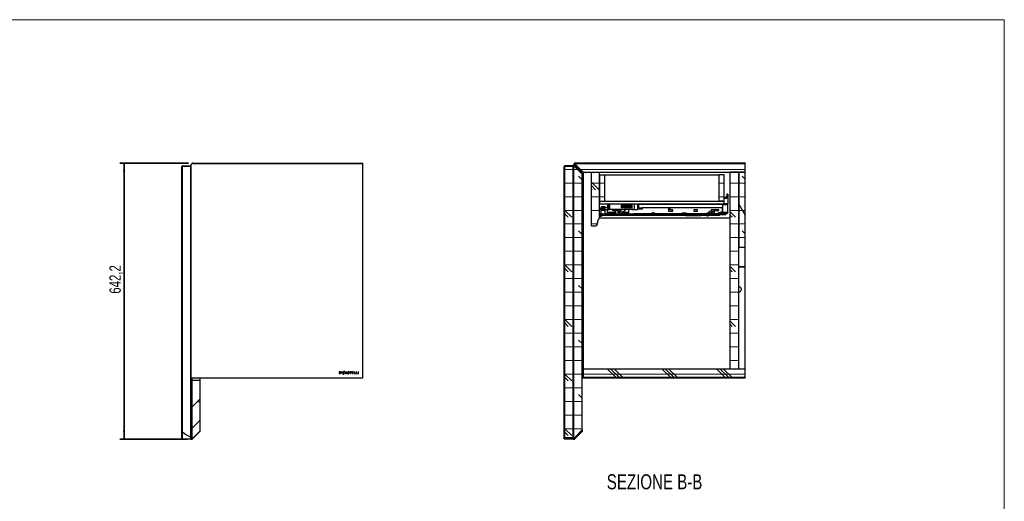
# Model space of a CAD drawing. Header units: millimetres. Extents: x 5 to 415, y 5 to 292.
# Tile 4 of 4: x 186 to 415, y 180 to 292. Entities that reach past the tile are written whole.
import ezdxf

# ---------------------------------------------------------------- set-up
doc = ezdxf.new("R2010")
doc.units = ezdxf.units.MM
doc.layers.add('CONTORNI', color=7, linetype='Continuous', lineweight=35)
doc.layers.add('TABELLA', color=7, linetype='Continuous')
doc.styles.add('SLDTEXTSTYLE3', font='TXT', dxfattribs={"width": 0.75})
doc.dimstyles.new('SLDDIMSTYLE0', dxfattribs={"dimtxt": 2.645833, "dimasz": 2, "dimexe": 0, "dimexo": 0.0625, "dimgap": 0.661458, "dimtad": 1, "dimdec": 1, "dimlfac": 10, "dimrnd": 1e-09, "dimzin": 12, "dimdsep": 46, "dimtxsty": 'SLDTEXTSTYLE3', "dimsah": 1, "dimcen": 0.09, "dimadec": 0, "dimazin": 3, "dimtfac": 1, "dimtdec": 1, "dimtofl": 0, "dimtmove": 0, "dimatfit": 3, "dimfxl": 1, "dimfrac": 2, "dimtolj": 1, "dimtzin": 12, "dimarcsym": 0})
pattern_1 = [(0, (0, 0), (0, 3.175), []), (135, (1.5875, -1.5875), (-6.35, -6.35), [4.49013, -4.49013]), (135, (2.381, -1.5875), (-6.35, -6.35), [4.49013, -4.49013]), (135, (3.175, -1.5875), (-6.35, -6.35), [4.49013, -4.49013])]

# ---------------------------------------------------------------- blocks, each defined once
blk = doc.blocks.new('_D')
at = {"layer": 'CONTORNI', "transparency": 16777216}
for p, q in [((225.14, 258.66), (209.15, 258.66)), ((210.15, 194.44), (210.15, 258.66)), ((224.87, 194.44), (209.15, 194.44))]:
    blk.add_line(p, q, dxfattribs=at)
for points in [[(210.15, 258.66), (209.9, 256.66), (210.4, 256.66)], [(210.15, 194.44), (210.4, 196.44), (209.9, 196.44)]]:
    blk.add_solid(points, dxfattribs=at)
at = {"layer": 'CONTORNI', "transparency": 16777216, "insert": (206.74, 228.26), "char_height": 2.646, "attachment_point": 1, "rotation": 90, "style": 'SLDTEXTSTYLE3'}
blk.add_mtext('642,2', dxfattribs=at)

msp = doc.modelspace()

# ---------------------------------------------------------------- hatches: boundary and pattern name
at = {"layer": 'CONTORNI', "linetype": 'Continuous', "lineweight": 18}
h = msp.add_hatch(dxfattribs=at)
h.set_pattern_fill('ANSI31', color=256, angle=3e-322, style=0)
edge = h.paths.add_edge_path(flags=0)
edge.add_line((314.967, 257.915), (316.786, 256.095))
edge.add_line((316.786, 256.095), (316.857, 256.166))
edge.add_line((316.857, 256.166), (315.038, 257.985))
edge.add_arc((314.896, 257.844), 0.2, 45, 90)
edge.add_line((314.896, 258.044), (312.799, 258.044))
edge.add_arc((312.799, 257.844), 0.2, 90, 180)
edge.add_line((312.599, 257.844), (312.599, 194.743))
edge.add_line((312.599, 194.743), (312.699, 194.743))
edge.add_line((312.699, 194.743), (312.699, 257.844))
edge.add_arc((312.799, 257.844), 0.1, 90, 180, ccw=False)
edge.add_line((312.799, 257.944), (314.896, 257.944))
edge.add_arc((314.896, 257.844), 0.1, 45, 90, ccw=False)
h = msp.add_hatch(dxfattribs=at)
h.set_pattern_fill('CORK', color=256, style=0)
h.set_pattern_definition(pattern_1)
h.paths.add_polyline_path([(314.649, 194.739), (314.649, 257.862), (312.749, 257.862), (312.749, 194.739)], flags=0)
h = msp.add_hatch(dxfattribs=at)
h.set_pattern_fill('ANSI31', color=256, angle=3e-322, style=0)
h.paths.add_polyline_path([(314.699, 194.701), (314.799, 194.701), (314.799, 257.862), (314.699, 257.862)], flags=0)
h = msp.add_hatch(dxfattribs=at)
h.set_pattern_fill('CORK', color=256, style=0)
h.set_pattern_definition(pattern_1)
edge = h.paths.add_edge_path(flags=0)
edge.add_line((314.849, 257.862), (314.849, 194.714))
edge.add_line((314.849, 194.714), (314.949, 194.714))
edge.add_spline(control_points=[(314.949, 194.714), (315.555, 195.348), (316.158, 195.985), (316.749, 196.633)], knot_values=[0.000001, 0.000001, 0.000001, 0.000001, 0.0262987, 0.0262987, 0.0262987, 0.0262987], weights=[1, 1, 1, 1], degree=3, periodic=0)
edge.add_line((316.749, 196.633), (316.749, 256.062))
edge.add_line((316.749, 256.062), (314.949, 257.862))
edge.add_line((314.949, 257.862), (314.849, 257.862))
h = msp.add_hatch(dxfattribs=at)
h.set_pattern_fill('ANSI31', color=256, angle=3e-322, style=0)
edge = h.paths.add_edge_path(flags=0)
edge.add_line((354.699, 258.569), (354.699, 258.669))
edge.add_line((354.699, 258.669), (315.12, 258.669))
edge.add_arc((315.12, 258.469), 0.2, 90, 225)
edge.add_line((314.978, 258.327), (316.823, 256.483))
edge.add_line((316.823, 256.483), (316.894, 256.554))
edge.add_line((316.894, 256.554), (315.049, 258.398))
edge.add_arc((315.12, 258.469), 0.1, 90, 225, ccw=False)
edge.add_line((315.12, 258.569), (354.699, 258.569))
h = msp.add_hatch(dxfattribs=at)
h.set_pattern_fill('CORK', color=256, style=0)
h.set_pattern_definition(pattern_1)
h.paths.add_polyline_path([(316.999, 256.519), (354.699, 256.519), (354.699, 258.519), (314.999, 258.519)], flags=0)
h = msp.add_hatch(dxfattribs=at)
h.set_pattern_fill('CORK', color=256, style=0)
h.set_pattern_definition(pattern_1)
edge = h.paths.add_edge_path(flags=0)
edge.add_line((318.899, 256.419), (318.899, 244.019))
edge.add_line((318.899, 244.019), (319.726, 244.019))
edge.add_arc((319.726, 244.619), 0.6, 270, 370.41187)
edge.add_arc((321.359, 244.919), 1.06, 121.89079, 190.41187, ccw=False)
edge.add_line((320.799, 245.819), (320.799, 256.419))
edge.add_line((320.799, 256.419), (318.899, 256.419))
h = msp.add_hatch(dxfattribs=at)
h.set_pattern_fill('CORK', color=256, style=0)
h.set_pattern_definition(pattern_1)
h.paths.add_polyline_path([(321.999, 255.919), (320.799, 255.919), (320.799, 249.769), (321.999, 249.769)], flags=0)
h = msp.add_hatch(dxfattribs=at)
h.set_pattern_fill('CORK', color=256, style=0)
h.set_pattern_definition(pattern_1)
h.paths.add_polyline_path([(349.799, 249.769), (349.799, 255.919), (348.599, 255.919), (348.599, 249.769)], flags=0)
h = msp.add_hatch(dxfattribs=at)
h.set_pattern_fill('CORK', color=256, style=0)
h.set_pattern_definition(pattern_1)
h.paths.add_polyline_path([(351.199, 256.519), (351.199, 210.819), (353.199, 210.819), (353.199, 256.519)], flags=0)
h = msp.add_hatch(dxfattribs=at)
h.set_pattern_fill('CORK', color=256, style=0)
h.set_pattern_definition(pattern_1)
h.paths.add_polyline_path([(354.699, 256.519), (353.199, 256.519), (353.199, 249.117), (354.699, 246.519)], flags=0)
h = msp.add_hatch(dxfattribs=at)
h.set_pattern_fill('CORK', color=256, style=0)
h.set_pattern_definition(pattern_1)
h.paths.add_polyline_path([(349.799, 249.769), (320.799, 249.769), (320.799, 249.169), (349.799, 249.169)], flags=0)
h = msp.add_hatch(dxfattribs=at)
h.set_pattern_fill('CORK', color=256, style=0)
h.set_pattern_definition(pattern_1)
h.paths.add_polyline_path([(354.699, 239.117), (354.699, 246.519), (353.199, 249.117), (353.199, 239.117)], flags=0)
h = msp.add_hatch(dxfattribs=at)
h.set_pattern_fill('CORK', color=256, style=0)
h.set_pattern_definition(pattern_1)
h.paths.add_polyline_path([(316.999, 210.819), (316.999, 208.819), (354.699, 208.819), (354.699, 210.819)], flags=0)
h = msp.add_hatch(dxfattribs=at)
h.set_pattern_fill('ANSI31', color=256, style=0)
h.paths.add_polyline_path([(317.199, 208.769), (317.199, 208.669), (354.699, 208.669), (354.699, 208.769)], flags=0)

# ---------------------------------------------------------------- linework, layer by layer
at = {"color": 7, "linetype": 'Continuous', "lineweight": 25}
for p, q in [((223.722, 257.838), (223.622, 257.838)), ((223.622, 200.674), (223.622, 257.838)), ((223.722, 200.674), (223.722, 257.838)), ((223.772, 196.148), (223.772, 257.856)), ((225.672, 257.856), (223.772, 257.856)), ((223.822, 257.938), (223.822, 258.038)), ((223.822, 258.038), (225.722, 258.038)), ((223.822, 257.938), (225.722, 257.938)), ((225.672, 194.927), (225.672, 257.856)), ((225.722, 258.213), (225.722, 208.763)), ((265.722, 258.513), (226.022, 258.513)), ((226.143, 258.563), (226.143, 258.663)), ((226.143, 258.663), (265.722, 258.663)), ((226.143, 258.563), (265.722, 258.563)), ((265.722, 258.563), (265.722, 258.663)), ((265.722, 208.663), (265.722, 258.513)), ((312.599, 194.743), (312.599, 257.844)), ((312.699, 194.743), (312.699, 257.844)), ((312.749, 194.739), (312.749, 257.862)), ((314.649, 257.862), (312.749, 257.862)), ((314.896, 258.044), (312.799, 258.044)), ((314.896, 257.944), (312.799, 257.944)), ((314.649, 194.739), (314.649, 257.862)), ((314.699, 257.944), (314.699, 257.884)), ((314.699, 257.862), (314.699, 257.884)), ((314.704, 257.884), (314.699, 257.884)), ((314.699, 194.701), (314.699, 257.862)), ((314.699, 257.862), (314.799, 257.862)), ((314.799, 194.701), (314.799, 257.862)), ((314.949, 257.862), (314.849, 257.862)), ((314.849, 194.714), (314.849, 257.862)), ((314.949, 257.862), (316.749, 256.062)), ((316.786, 256.095), (314.967, 257.915)), ((314.978, 258.327), (316.823, 256.483)), ((316.999, 256.519), (314.999, 258.519)), ((314.999, 258.519), (354.699, 258.519)), ((314.999, 258.015), (314.999, 258.307)), ((314.999, 257.812), (314.999, 257.882)), ((316.857, 256.166), (315.038, 257.985)), ((315.049, 258.398), (316.894, 256.554)), ((315.12, 258.669), (354.699, 258.669)), ((315.12, 258.569), (354.699, 258.569)), ((354.699, 258.669), (354.699, 258.569)), ((354.699, 258.669), (354.699, 258.669)), ((354.699, 258.569), (354.699, 258.669)), ((354.699, 258.569), (354.699, 258.569)), ((354.699, 256.519), (354.699, 258.519)), ((316.749, 196.633), (316.749, 256.062)), ((316.786, 256.095), (316.857, 256.166)), ((316.857, 256.166), (316.786, 256.095)), ((316.786, 256.095), (316.786, 256.095)), ((316.823, 256.483), (316.894, 256.554)), ((316.857, 256.166), (316.857, 256.166)), ((316.999, 256.519), (354.699, 256.519)), ((316.999, 256.519), (316.999, 210.819)), ((318.899, 244.019), (318.899, 256.419)), ((320.799, 256.419), (318.899, 256.419)), ((320.799, 256.419), (320.799, 256.519)), ((320.799, 245.819), (320.799, 256.419)), ((320.799, 255.919), (320.799, 249.769)), ((320.799, 255.919), (321.999, 255.919)), ((321.999, 249.769), (321.999, 255.919)), ((321.999, 255.919), (348.599, 255.919)), ((348.599, 255.919), (348.599, 249.769)), ((349.799, 255.919), (348.599, 255.919)), ((349.799, 249.769), (349.799, 255.919)), ((351.199, 210.819), (351.199, 256.519)), ((353.199, 256.519), (351.199, 256.519)), ((353.199, 256.519), (353.199, 249.117)), ((354.699, 256.519), (353.199, 256.519)), ((353.199, 210.819), (353.199, 256.519)), ((354.699, 246.519), (354.699, 256.519)), ((320.799, 249.769), (321.999, 249.769)), ((320.799, 249.769), (320.799, 249.169)), ((320.799, 249.769), (349.799, 249.769)), ((349.799, 249.769), (348.599, 249.769)), ((350.33, 250.488), (349.799, 250.488)), ((349.799, 250.448), (350.449, 250.448)), ((349.799, 249.169), (349.799, 249.769)), ((350.218, 250.653), (350.218, 250.814)), ((350.218, 250.814), (350.449, 250.814)), ((350.218, 250.653), (350.449, 250.653)), ((350.218, 250.488), (350.218, 250.653)), ((350.33, 250.488), (350.33, 250.448)), ((350.677, 251.429), (350.449, 251.429)), ((350.449, 251.429), (350.449, 251.029)), ((350.449, 251.029), (350.677, 251.029)), ((350.449, 250.448), (350.449, 251.029)), ((350.677, 251.429), (350.677, 251.029)), ((350.727, 251.134), (350.677, 251.134)), ((350.677, 251.029), (350.677, 249.169)), ((350.727, 249.394), (350.727, 251.134)), ((320.799, 249.169), (349.799, 249.169)), ((320.995, 247.859), (320.799, 247.859)), ((320.995, 248.009), (321.037, 248.173)), ((320.995, 248.009), (320.995, 247.859)), ((321.099, 248.009), (320.995, 248.009)), ((320.995, 247.969), (321.542, 247.969)), ((321.219, 248.489), (321.037, 248.173)), ((322.077, 247.846), (321.077, 247.846)), ((321.077, 247.846), (321.077, 247.596)), ((321.077, 247.596), (321.077, 246.766)), ((322.077, 247.596), (321.077, 247.596)), ((321.839, 248.343), (321.099, 248.009)), ((322.091, 248.489), (321.219, 248.489)), ((321.542, 248.109), (322.077, 248.358)), ((321.542, 247.846), (321.542, 248.109)), ((322.077, 248.481), (321.839, 248.343)), ((322.077, 248.388), (322.077, 248.489)), ((322.077, 246.827), (322.077, 248.388)), ((322.077, 248.388), (322.091, 248.388)), ((322.091, 248.392), (322.091, 248.489)), ((322.682, 248.176), (322.091, 248.392)), ((322.091, 247.859), (322.091, 248.392)), ((322.091, 247.859), (322.835, 247.859)), ((322.677, 247.179), (322.677, 247.859)), ((322.682, 249.169), (322.682, 248.176)), ((322.682, 248.176), (322.835, 248.12)), ((322.835, 249.169), (322.835, 247.859)), ((322.835, 247.859), (323.179, 247.859)), ((323.179, 247.859), (323.179, 249.169)), ((328.341, 247.859), (323.179, 247.859)), ((323.854, 247.859), (323.854, 247.649)), ((323.854, 247.649), (325.254, 247.649)), ((324.559, 247.649), (324.373, 247.581)), ((324.373, 247.581), (324.644, 246.778)), ((325.13, 246.778), (325.13, 247.649)), ((325.254, 247.649), (325.254, 247.859)), ((325.37, 247.733), (325.37, 247.041)), ((325.92, 247.733), (325.37, 247.733)), ((325.567, 247.041), (325.92, 247.733)), ((325.915, 248.269), (325.915, 249.169)), ((325.915, 248.269), (326.014, 248.269)), ((326.014, 249.169), (326.014, 248.269)), ((326.215, 248.269), (326.215, 249.169)), ((326.215, 248.269), (326.313, 248.269)), ((326.313, 249.169), (326.313, 248.269)), ((326.515, 248.269), (326.515, 249.169)), ((326.515, 248.269), (326.613, 248.269)), ((326.613, 249.169), (326.613, 248.269)), ((326.814, 248.269), (326.814, 249.169)), ((326.814, 248.269), (326.913, 248.269)), ((326.913, 249.169), (326.913, 248.269)), ((327.114, 248.269), (327.114, 249.169)), ((327.114, 248.269), (327.212, 248.269)), ((327.212, 249.169), (327.212, 248.269)), ((327.413, 248.269), (327.413, 249.169)), ((327.413, 248.269), (327.512, 248.269)), ((327.512, 249.169), (327.512, 248.269)), ((327.657, 246.899), (327.657, 247.859)), ((327.713, 248.269), (327.713, 249.169)), ((327.713, 248.269), (327.811, 248.269)), ((327.811, 249.169), (327.811, 248.269)), ((328.011, 248.269), (328.011, 249.169)), ((328.011, 248.269), (328.11, 248.269)), ((328.11, 249.169), (328.11, 248.269)), ((328.341, 249.169), (328.341, 247.859)), ((328.341, 247.859), (328.849, 247.859)), ((328.849, 249.169), (328.849, 247.859)), ((328.849, 247.859), (329.649, 247.859)), ((329.649, 249.169), (329.649, 247.859)), ((329.649, 249.109), (329.879, 249.109)), ((330.7, 247.942), (329.649, 247.942)), ((329.879, 249.109), (329.879, 248.234)), ((329.879, 249.109), (349.297, 249.109)), ((329.879, 248.234), (330.7, 248.234)), ((330.7, 248.234), (330.7, 247.942)), ((349.319, 248.234), (330.7, 248.234)), ((336.823, 248.093), (336.823, 247.485)), ((337.231, 248.093), (336.823, 248.093)), ((336.823, 247.485), (337.881, 247.485)), ((337.231, 247.793), (337.231, 248.093)), ((337.881, 247.793), (337.231, 247.793)), ((337.881, 247.485), (337.881, 247.793)), ((343.581, 247.793), (342.773, 247.793)), ((342.773, 247.793), (342.773, 247.485)), ((342.773, 247.485), (343.581, 247.485)), ((343.581, 247.485), (343.581, 247.793)), ((346.775, 247.791), (346.775, 247.486)), ((348.569, 247.791), (346.775, 247.791)), ((346.775, 247.486), (347.436, 247.486)), ((347.436, 247.486), (347.436, 247.021)), ((347.578, 246.867), (347.578, 247.638)), ((347.578, 247.638), (348.569, 247.638)), ((348.569, 247.638), (348.569, 247.791)), ((349.319, 248.234), (349.319, 247.333)), ((349.477, 248.234), (349.319, 248.234)), ((349.463, 248.999), (350.677, 248.999)), ((349.477, 248.234), (349.477, 248.929)), ((349.477, 247.359), (349.477, 248.234)), ((350.677, 249.169), (349.799, 249.169)), ((350.677, 249.394), (350.727, 249.394)), ((350.677, 248.999), (350.677, 249.169)), ((350.677, 247.179), (350.677, 248.999)), ((353.199, 249.117), (354.699, 246.519)), ((353.199, 249.117), (353.199, 239.117)), ((320.799, 246.966), (321.077, 246.966)), ((351.199, 245.819), (320.799, 245.819)), ((320.927, 246.486), (320.927, 246.336)), ((320.927, 246.336), (321.227, 246.336)), ((321.077, 246.766), (321.077, 246.486)), ((322.077, 246.766), (321.077, 246.766)), ((340.857, 246.486), (321.077, 246.486)), ((321.227, 246.336), (321.227, 246.486)), ((322.077, 246.678), (322.077, 246.827)), ((324.628, 246.827), (322.077, 246.827)), ((322.077, 246.678), (341.832, 246.678)), ((324.509, 247.179), (322.677, 247.179)), ((322.677, 247.009), (322.677, 247.179)), ((322.677, 247.009), (324.566, 247.009)), ((324.644, 246.778), (325.13, 246.778)), ((325.869, 246.778), (325.13, 246.778)), ((325.37, 247.041), (325.567, 247.041)), ((325.869, 246.778), (326.153, 247.388)), ((327.673, 246.827), (325.892, 246.827)), ((325.976, 247.009), (327.657, 247.009)), ((327.657, 247.179), (326.056, 247.179)), ((326.153, 247.388), (326.473, 247.456)), ((327.66, 246.867), (328.702, 246.867)), ((328.702, 246.719), (327.837, 246.719)), ((328.702, 246.867), (328.702, 246.719)), ((332.875, 246.867), (328.702, 246.867)), ((347.945, 246.719), (328.702, 246.719)), ((333.68, 247.021), (332.875, 247.021)), ((332.875, 247.021), (332.875, 246.867)), ((333.68, 246.867), (333.68, 247.021)), ((340.025, 246.867), (333.68, 246.867)), ((340.025, 247.021), (340.025, 246.867)), ((341.03, 247.021), (340.025, 247.021)), ((340.857, 246.486), (340.857, 246.391)), ((340.857, 246.486), (341.832, 246.486)), ((341.832, 246.391), (340.857, 246.391)), ((341.03, 246.867), (341.03, 247.021)), ((345.775, 246.867), (341.03, 246.867)), ((341.832, 246.719), (341.832, 246.671)), ((343.382, 246.671), (341.832, 246.671)), ((341.832, 246.671), (341.832, 246.391)), ((343.382, 246.391), (341.832, 246.391)), ((343.382, 246.719), (343.382, 246.671)), ((343.382, 246.678), (350.177, 246.678)), ((343.382, 246.391), (343.382, 246.671)), ((343.382, 246.486), (344.357, 246.486)), ((344.357, 246.391), (343.382, 246.391)), ((344.357, 246.391), (344.357, 246.486)), ((348.727, 246.486), (344.357, 246.486)), ((345.775, 247.021), (345.775, 246.867)), ((346.28, 247.021), (345.775, 247.021)), ((345.777, 246.486), (345.777, 246.396)), ((345.777, 246.396), (346.077, 246.396)), ((346.077, 246.396), (346.077, 246.486)), ((346.28, 246.867), (346.28, 247.021)), ((346.875, 246.867), (346.28, 246.867)), ((346.875, 247.021), (346.875, 246.867)), ((347.436, 247.021), (346.875, 247.021)), ((347.921, 246.867), (347.578, 246.867)), ((349.319, 247.333), (347.921, 246.867)), ((347.945, 246.719), (349.354, 247.189)), ((350.177, 246.827), (348.269, 246.827)), ((348.727, 246.486), (348.727, 246.678)), ((348.815, 247.009), (350.677, 247.009)), ((350.677, 247.179), (349.325, 247.179)), ((350.177, 246.827), (350.177, 247.009)), ((350.177, 246.827), (350.177, 246.678)), ((350.677, 247.009), (350.677, 247.179)), ((354.699, 239.117), (354.699, 246.519)), ((318.899, 244.019), (319.726, 244.019)), ((353.199, 239.117), (354.699, 239.117)), ((354.699, 234.619), (354.699, 239.117)), ((353.199, 234.619), (354.699, 234.619)), ((353.199, 234.519), (354.699, 234.519)), ((354.699, 234.519), (354.699, 234.619)), ((354.699, 210.819), (354.699, 234.519)), ((316.999, 210.819), (316.749, 210.819)), ((316.999, 210.819), (354.699, 210.819)), ((316.999, 210.819), (316.999, 208.819)), ((351.199, 210.819), (353.199, 210.819)), ((354.699, 208.819), (354.699, 210.819)), ((225.722, 208.174), (225.722, 208.763)), ((225.822, 208.174), (225.822, 208.663)), ((225.822, 208.663), (265.722, 208.663)), ((225.872, 208.146), (225.872, 208.663)), ((225.972, 208.146), (225.972, 208.663)), ((227.772, 208.663), (227.772, 208.15)), ((260.387, 210.103), (260.223, 210.103)), ((260.223, 210.103), (260.223, 209.663)), ((260.223, 209.663), (260.387, 209.663)), ((260.387, 210.029), (260.303, 210.029)), ((260.303, 210.029), (260.303, 209.737)), ((260.303, 209.737), (260.387, 209.737)), ((260.536, 209.882), (260.536, 209.883)), ((260.621, 209.883), (260.621, 209.884)), ((260.913, 210.1), (260.729, 210.1)), ((260.729, 210.1), (260.729, 209.856)), ((260.729, 209.856), (260.915, 209.856)), ((260.782, 210.003), (260.782, 210.052)), ((260.782, 210.052), (260.913, 210.052)), ((260.897, 210.003), (260.782, 210.003)), ((260.782, 209.955), (260.897, 209.955)), ((260.782, 209.904), (260.782, 209.955)), ((260.915, 209.904), (260.782, 209.904)), ((260.897, 209.955), (260.897, 210.003)), ((260.913, 210.052), (260.913, 210.1)), ((260.915, 209.856), (260.915, 209.904)), ((261.038, 209.883), (261.038, 209.882)), ((261.13, 209.696), (261.064, 209.551)), ((261.064, 209.551), (261.126, 209.551)), ((261.122, 209.884), (261.122, 209.883)), ((261.126, 209.551), (261.18, 209.67)), ((261.165, 209.772), (261.285, 210.034)), ((261.212, 209.74), (261.338, 210.017)), ((261.37, 210.222), (261.317, 210.106)), ((261.431, 210.222), (261.37, 210.222)), ((261.371, 210.089), (261.431, 210.222)), ((261.384, 209.982), (261.386, 209.981)), ((261.386, 209.981), (261.438, 210.041)), ((261.389, 209.788), (261.388, 209.786)), ((261.441, 209.735), (261.389, 209.788)), ((261.438, 210.041), (261.437, 210.042)), ((261.44, 209.733), (261.441, 209.735)), ((261.765, 210.106), (261.571, 209.663)), ((261.571, 209.663), (261.655, 209.663)), ((261.655, 209.663), (261.699, 209.768)), ((261.699, 209.768), (261.903, 209.768)), ((261.801, 210.007), (261.729, 209.84)), ((261.729, 209.84), (261.873, 209.84)), ((261.839, 210.106), (261.765, 210.106)), ((261.873, 209.84), (261.801, 210.007)), ((261.84, 210.105), (261.839, 210.106)), ((262.033, 209.663), (261.84, 210.105)), ((261.903, 209.768), (261.947, 209.663)), ((261.947, 209.663), (262.033, 209.663)), ((262.207, 209.786), (262.158, 209.728)), ((262.158, 209.728), (262.16, 209.727)), ((262.177, 209.981), (262.177, 209.979)), ((262.209, 209.785), (262.207, 209.786)), ((262.258, 209.986), (262.258, 209.987)), ((262.42, 209.783), (262.42, 209.781)), ((262.443, 209.993), (262.445, 209.991)), ((262.445, 209.991), (262.489, 210.053)), ((262.489, 210.053), (262.487, 210.054)), ((262.501, 209.789), (262.501, 209.79)), ((262.998, 210.103), (262.64, 210.103)), ((262.64, 210.103), (262.64, 210.028)), ((262.64, 210.028), (262.778, 210.028)), ((262.778, 210.028), (262.778, 209.663)), ((262.778, 209.663), (262.86, 209.663)), ((262.86, 209.663), (262.86, 210.028)), ((262.86, 210.028), (262.998, 210.028)), ((262.998, 210.028), (262.998, 210.103)), ((263.496, 210.103), (263.168, 210.103)), ((263.168, 210.103), (263.168, 209.663)), ((263.168, 209.663), (263.499, 209.663)), ((263.249, 209.921), (263.249, 210.03)), ((263.249, 210.03), (263.496, 210.03)), ((263.468, 209.921), (263.249, 209.921)), ((263.249, 209.848), (263.468, 209.848)), ((263.249, 209.736), (263.249, 209.848)), ((263.499, 209.736), (263.249, 209.736)), ((263.468, 209.848), (263.468, 209.921)), ((263.496, 210.03), (263.496, 210.103)), ((263.499, 209.663), (263.499, 209.736)), ((263.76, 210.103), (263.679, 210.103)), ((263.679, 210.103), (263.679, 209.663)), ((263.679, 209.663), (263.989, 209.663)), ((263.76, 209.737), (263.76, 210.103)), ((263.989, 209.737), (263.76, 209.737)), ((263.989, 209.663), (263.989, 209.737)), ((264.158, 210.103), (264.158, 209.663)), ((264.239, 210.103), (264.158, 210.103)), ((264.158, 209.663), (264.468, 209.663)), ((264.239, 209.737), (264.239, 210.103)), ((264.468, 209.737), (264.239, 209.737)), ((264.468, 209.663), (264.468, 209.737)), ((264.641, 210.103), (264.641, 209.663)), ((264.722, 210.103), (264.641, 210.103)), ((264.641, 209.663), (264.722, 209.663)), ((264.722, 209.663), (264.722, 210.103)), ((314.799, 208.669), (314.849, 208.669)), ((316.749, 208.669), (317.199, 208.669)), ((316.999, 208.819), (354.699, 208.819)), ((317.199, 208.769), (354.699, 208.769)), ((317.199, 208.669), (317.199, 208.769)), ((317.199, 208.669), (354.699, 208.669)), ((354.699, 208.769), (354.699, 208.819)), ((354.699, 208.769), (354.699, 208.669)), ((225.722, 201.968), (225.722, 208.174)), ((225.822, 208.174), (225.722, 208.174)), ((225.822, 201.968), (225.822, 208.174)), ((225.872, 208.146), (225.972, 208.146)), ((225.872, 201.964), (225.872, 208.146)), ((225.972, 208.146), (227.772, 208.15)), ((225.972, 201.964), (225.972, 208.146)), ((227.772, 208.15), (227.772, 203.764)), ((225.722, 201.968), (225.822, 201.968)), ((225.722, 196.968), (225.722, 201.968)), ((225.822, 196.968), (225.822, 201.968)), ((225.872, 201.964), (225.972, 201.964)), ((225.872, 196.964), (225.872, 201.964)), ((225.972, 201.964), (227.772, 203.764)), ((225.972, 196.964), (225.972, 201.964)), ((227.156, 203.148), (227.772, 203.15)), ((227.772, 203.764), (227.772, 203.15)), ((227.772, 203.15), (227.772, 198.764)), ((223.622, 194.468), (223.622, 200.674)), ((223.722, 200.674), (223.622, 200.674)), ((223.722, 194.468), (223.722, 200.674)), ((225.972, 196.964), (227.772, 198.764)), ((227.772, 198.764), (227.772, 196.264)), ((223.772, 194.465), (223.772, 196.148)), ((225.672, 194.927), (225.672, 194.465)), ((225.722, 196.968), (225.822, 196.968)), ((225.722, 194.448), (225.722, 196.968)), ((225.822, 194.448), (225.822, 196.968)), ((225.872, 196.964), (225.972, 196.964)), ((225.872, 194.464), (225.872, 196.964)), ((225.972, 194.464), (225.972, 196.964)), ((225.972, 194.464), (227.772, 196.264)), ((225.972, 194.439), (227.772, 196.239)), ((227.772, 196.264), (227.772, 196.239)), ((316.749, 196.633), (314.949, 194.714)), ((314.949, 194.47), (316.749, 196.27)), ((314.949, 194.445), (316.749, 196.245)), ((316.749, 196.617), (316.749, 196.27)), ((316.749, 196.27), (316.749, 196.245)), ((223.622, 194.468), (223.722, 194.468)), ((223.772, 194.465), (225.672, 194.465)), ((225.722, 194.448), (225.822, 194.448)), ((225.722, 194.438), (225.722, 194.448)), ((225.722, 194.438), (225.822, 194.438)), ((225.822, 194.438), (225.822, 194.448)), ((225.872, 194.464), (225.972, 194.464)), ((225.872, 194.439), (225.872, 194.464)), ((225.872, 194.439), (225.972, 194.439)), ((225.972, 194.439), (225.972, 194.464)), ((312.699, 194.743), (312.599, 194.743)), ((312.599, 194.474), (312.599, 194.743)), ((312.599, 194.474), (312.699, 194.474)), ((312.699, 194.474), (312.699, 194.743)), ((314.649, 194.739), (312.749, 194.739)), ((312.749, 194.471), (312.749, 194.739)), ((312.749, 194.471), (314.649, 194.471)), ((314.649, 194.739), (314.649, 194.471)), ((314.799, 194.701), (314.699, 194.701)), ((314.699, 194.454), (314.699, 194.701)), ((314.699, 194.454), (314.799, 194.454)), ((314.699, 194.444), (314.699, 194.454)), ((314.699, 194.444), (314.799, 194.444)), ((314.799, 194.454), (314.799, 194.701)), ((314.799, 194.444), (314.799, 194.454)), ((314.849, 194.714), (314.949, 194.714)), ((314.849, 194.47), (314.849, 194.714)), ((314.849, 194.47), (314.949, 194.47)), ((314.849, 194.445), (314.849, 194.47)), ((314.849, 194.445), (314.949, 194.445)), ((314.949, 194.47), (314.949, 194.714)), ((314.949, 194.445), (314.949, 194.47))]:
    msp.add_line(p, q, dxfattribs=at)
at = {"color": 7, "linetype": 'Continuous', "lineweight": 25, "flags": 128}
msp.add_lwpolyline([(314.727, 257.944), (314.708, 257.899), (314.7, 257.862)], dxfattribs=at)
at = {"color": 7, "linetype": 'Continuous', "lineweight": 25}
msp.add_circle((346.577, 247.289), 0.255, dxfattribs=at)
for centre, radius, start, end in [((223.822, 257.838), 0.2, 90, 180), ((223.822, 257.838), 0.1, 90, 180), ((226.022, 258.213), 0.3, 90, 180), ((312.799, 257.844), 0.2, 90, 180), ((312.799, 257.844), 0.1, 90, 180), ((315.199, 258.019), 0.5, 123.57049, 177.13112), ((314.899, 257.841), 0.1, 45, 180), ((314.896, 257.844), 0.2, 45, 90), ((314.896, 257.844), 0.1, 45, 90), ((315.12, 258.469), 0.2, 90, 225), ((315.12, 258.469), 0.1, 90, 225), ((326.358, 247.994), 0.55, 282, 345.76718), ((349.297, 248.929), 0.18, 0, 90), ((321.359, 244.919), 1.06, 121.89079, 190.41187), ((327.837, 246.899), 0.18, 180, 190.07866), ((327.837, 246.899), 0.18, 190.07866, 270), ((349.297, 247.359), 0.18, 288.44, 0), ((319.726, 244.619), 0.6, 270, 10.41187), ((353.199, 229.279), 0.61, 270, 90), ((225.822, 208.763), 0.1, 180, 270), ((228.022, 200.671), 6.206, 226.77846, 247.74894)]:
    msp.add_arc(centre, radius, start, end, dxfattribs=at)
for points, knots in [([(226.143, 258.663), (226.123, 258.661), (226.084, 258.658), (226.03, 258.631), (225.986, 258.591), (225.957, 258.545), (225.95, 258.512), (225.948, 258.498)], [0, 0, 0, 0, 0.2113352, 0.4226703, 0.6340055, 0.8453406, 1, 1, 1, 1]), ([(226.143, 258.563), (226.133, 258.562), (226.113, 258.56), (226.087, 258.547), (226.067, 258.531), (226.06, 258.517), (226.058, 258.513)], [0, 0, 0, 0, 0.2829718, 0.5659435, 0.8489153, 1, 1, 1, 1]), ([(320.799, 246.666), (320.809, 246.666), (320.871, 246.666), (320.961, 246.666), (321.051, 246.666), (321.076, 246.666), (321.077, 246.666), (321.077, 246.666)], [0, 0, 0, 0, 0.0583832, 0.3493821, 0.6488786, 0.9583271, 1, 1, 1, 1]), ([(321.077, 246.486), (321.072, 246.486), (321.06, 246.486), (320.967, 246.486), (320.873, 246.486), (320.808, 246.486), (320.799, 246.486)], [0, 0, 0, 0, 0.3183303, 0.6358846, 0.9466666, 1, 1, 1, 1]), ([(260.621, 209.884), (260.617, 209.918), (260.609, 209.983), (260.547, 210.055), (260.47, 210.096), (260.416, 210.101), (260.387, 210.103)], [0, 0, 0, 0, 0.279532, 0.5454242, 0.7630634, 1, 1, 1, 1]), ([(260.536, 209.883), (260.534, 209.905), (260.529, 209.949), (260.49, 209.997), (260.44, 210.025), (260.406, 210.027), (260.387, 210.029)], [0, 0, 0, 0, 0.2871229, 0.5522893, 0.766205, 1, 1, 1, 1]), ([(260.387, 209.663), (260.423, 209.666), (260.491, 209.673), (260.569, 209.731), (260.614, 209.804), (260.619, 209.856), (260.621, 209.883)], [0, 0, 0, 0, 0.2961767, 0.5664015, 0.7768821, 1, 1, 1, 1]), ([(260.387, 209.737), (260.41, 209.739), (260.454, 209.744), (260.504, 209.781), (260.532, 209.83), (260.535, 209.864), (260.536, 209.882)], [0, 0, 0, 0, 0.293871, 0.5608682, 0.7719073, 1, 1, 1, 1]), ([(261.317, 210.106), (261.308, 210.107), (261.294, 210.109), (261.278, 210.11), (261.271, 210.111), (261.267, 210.111), (261.266, 210.111), (261.265, 210.111), (261.265, 210.111), (261.265, 210.111), (261.265, 210.111), (261.265, 210.111), (261.234, 210.111), (261.174, 210.1), (261.099, 210.05), (261.047, 209.974), (261.041, 209.914), (261.038, 209.883)], [0, 0, 0, 0, 0.0692641, 0.102088, 0.1170424, 0.1237265, 0.1266881, 0.1279952, 0.1285711, 0.1288247, 0.1289363, 0.1289854, 0.129024, 0.3530678, 0.564112, 0.7753896, 1, 1, 1, 1]), ([(261.038, 209.882), (261.039, 209.86), (261.042, 209.819), (261.07, 209.751), (261.108, 209.717), (261.13, 209.696)], [0, 0, 0, 0, 0.2957242, 0.575371, 1, 1, 1, 1]), ([(261.285, 210.034), (261.281, 210.035), (261.275, 210.035), (261.269, 210.036), (261.266, 210.036), (261.265, 210.036), (261.264, 210.036), (261.264, 210.036), (261.264, 210.036), (261.264, 210.036), (261.264, 210.036), (261.264, 210.036), (261.245, 210.036), (261.207, 210.028), (261.16, 209.995), (261.128, 209.944), (261.124, 209.905), (261.122, 209.884)], [0, 0, 0, 0, 0.04588006, 0.06624978, 0.07528898, 0.07928493, 0.08104711, 0.08182327, 0.08216493, 0.0823153, 0.08238146, 0.08241058, 0.08243345, 0.31125859, 0.53079134, 0.75622294, 1, 1, 1, 1]), ([(261.122, 209.883), (261.125, 209.859), (261.129, 209.818), (261.154, 209.785), (261.165, 209.772)], [0, 0, 0, 0, 0.5786018, 1, 1, 1, 1]), ([(261.18, 209.67), (261.189, 209.667), (261.209, 209.66), (261.245, 209.655), (261.299, 209.655), (261.374, 209.673), (261.417, 209.713), (261.44, 209.733)], [0, 0, 0, 0, 0.1070173, 0.2171799, 0.3844467, 0.6825263, 1, 1, 1, 1]), ([(261.388, 209.786), (261.378, 209.777), (261.358, 209.76), (261.325, 209.74), (261.291, 209.731), (261.252, 209.728), (261.227, 209.736), (261.212, 209.74)], [0, 0, 0, 0, 0.2086835, 0.4014828, 0.5984123, 0.7578028, 1, 1, 1, 1]), ([(261.338, 210.017), (261.347, 210.011), (261.363, 210.001), (261.378, 209.988), (261.384, 209.982)], [0, 0, 0, 0, 0.53484355, 1, 1, 1, 1]), ([(261.437, 210.042), (261.426, 210.052), (261.406, 210.07), (261.382, 210.083), (261.371, 210.089)], [0, 0, 0, 0, 0.53423777, 1, 1, 1, 1]), ([(262.16, 209.727), (262.18, 209.711), (262.22, 209.681), (262.296, 209.657), (262.379, 209.653), (262.453, 209.68), (262.495, 209.734), (262.499, 209.77), (262.501, 209.789)], [0, 0, 0, 0, 0.1759074, 0.3484954, 0.5452361, 0.7483254, 0.8703401, 1, 1, 1, 1]), ([(262.487, 210.054), (262.472, 210.065), (262.441, 210.087), (262.385, 210.105), (262.327, 210.112), (262.268, 210.104), (262.218, 210.077), (262.183, 210.034), (262.179, 209.999), (262.177, 209.981)], [0, 0, 0, 0, 0.1460704, 0.2887682, 0.4377557, 0.5951452, 0.7341478, 0.8644717, 1, 1, 1, 1]), ([(262.177, 209.979), (262.177, 209.966), (262.179, 209.94), (262.196, 209.907), (262.242, 209.867), (262.288, 209.856), (262.324, 209.847)], [0, 0, 0, 0, 0.1872531, 0.3476527, 0.509467, 1, 1, 1, 1]), ([(262.42, 209.781), (262.419, 209.774), (262.417, 209.759), (262.4, 209.741), (262.375, 209.731), (262.343, 209.728), (262.303, 209.731), (262.255, 209.748), (262.225, 209.772), (262.209, 209.785)], [0, 0, 0, 0, 0.0886001, 0.1775904, 0.2803753, 0.4039243, 0.5463947, 0.7592876, 1, 1, 1, 1]), ([(262.258, 209.987), (262.259, 209.995), (262.261, 210.009), (262.277, 210.025), (262.299, 210.035), (262.337, 210.039), (262.389, 210.029), (262.424, 210.005), (262.443, 209.993)], [0, 0, 0, 0, 0.0943892, 0.189365, 0.2976915, 0.4258978, 0.6931705, 1, 1, 1, 1]), ([(262.359, 209.92), (262.341, 209.924), (262.311, 209.932), (262.277, 209.946), (262.259, 209.966), (262.258, 209.98), (262.258, 209.986)], [0, 0, 0, 0, 0.4294113, 0.7007161, 0.8502874, 1, 1, 1, 1]), ([(262.324, 209.847), (262.342, 209.843), (262.371, 209.835), (262.405, 209.82), (262.419, 209.801), (262.42, 209.789), (262.42, 209.783)], [0, 0, 0, 0, 0.4490962, 0.7176787, 0.8608801, 1, 1, 1, 1]), ([(262.501, 209.79), (262.5, 209.807), (262.496, 209.842), (262.461, 209.881), (262.414, 209.905), (262.379, 209.915), (262.359, 209.92)], [0, 0, 0, 0, 0.2440399, 0.4814505, 0.7097813, 1, 1, 1, 1])]:
    msp.add_open_spline(points, degree=3, knots=knots, dxfattribs=at)
at = {"layer": 'TABELLA', "color": 5, "linetype": 'Continuous', "lineweight": 18}
for p, q in [((414.98, 292), (5, 292)), ((415, 5), (414.98, 292))]:
    msp.add_line(p, q, dxfattribs=at)

# ---------------------------------------------------------------- texts
at = {"layer": 'CONTORNI', "insert": (333.608, 186.257), "char_height": 3.5, "attachment_point": 2, "style": 'SLDTEXTSTYLE3'}
msp.add_mtext('SEZIONE B-B', dxfattribs=at)

# ---------------------------------------------------------------- dimensions: what is measured, and where the dimension line sits
at = {"layer": 'CONTORNI'}
dim = msp.add_linear_dim(base=(210.152, 258.663), p1=(225.872, 194.439), p2=(226.143, 258.663), angle=90, dimstyle='SLDDIMSTYLE0', dxfattribs=at)
dim.commit()
dim.dimension.update_dxf_attribs({"geometry": '_D', "text_midpoint": (210.152, 232.659), "dimtype": 160})

doc.saveas('drawing.dxf')
